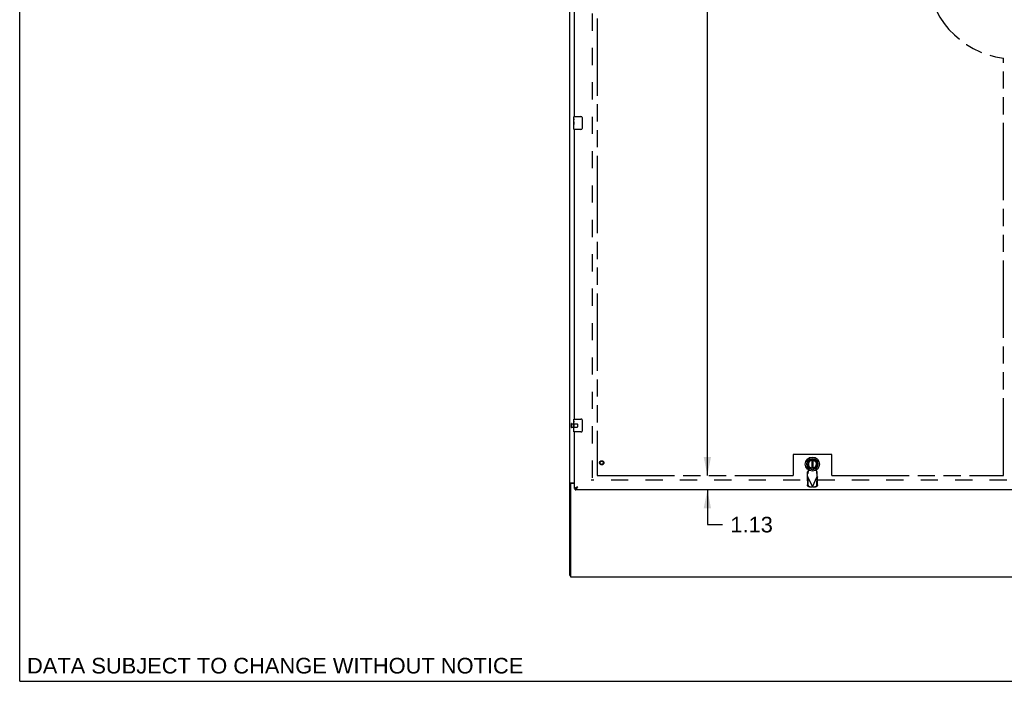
# Model space of a CAD drawing. Header units: inches. Extents: x 0 to 243, y 0 to 157.
# Tile 1 of 76: x 0 to 76, y 0 to 51. Entities that reach past the tile are written whole.
import ezdxf

# ---------------------------------------------------------------- set-up
doc = ezdxf.new("R2010")
doc.units = ezdxf.units.IN
doc.header["$LTSCALE"] = 13.357143
doc.header["$MEASUREMENT"] = 0
doc.linetypes.add('HIDDEN', pattern=[0.2, 0.1, -0.1])
doc.linetypes.add('PHANTOM', pattern=[0.8, 0.45, -0.05, 0.1, -0.05, 0.1, -0.05])
doc.layers.get('0').update_dxf_attribs({"linetype": 'CONTINUOUS'})
for name, color, linetype in [('02___PRT_ALL_AXES', 7, 'CONTINUOUS'), ('AVAILABLE_DOOR_SPACES', 7, 'CONTINUOUS'), ('DEFAULT_2', 8, 'HIDDEN'), ('DIMENSIONS', 7, 'CONTINUOUS')]:
    doc.layers.add(name, color=color, linetype=linetype)
doc.styles.get("Standard").update_dxf_attribs({"font": 'arial.ttf'})
doc.dimstyles.new('DIMSTYLE_2', dxfattribs={"dimtxt": 1.214286, "dimasz": 1.428571, "dimexe": 0.09, "dimexo": 0.07, "dimgap": 0.0425, "dimtad": 0, "dimtih": 1, "dimtoh": 1, "dimzin": 4, "dimdsep": 46, "dimtxsty": 'Standard', "dimblk": '_FILLED', "dimblk1": '_FILLED', "dimblk2": '_FILLED', "dimcen": 0.09, "dimazin": 1, "dimtfac": 1, "dimtdec": 3, "dimtofl": 0, "dimtmove": 0, "dimatfit": 3, "dimldrblk": '_FILLED', "dimfxl": 1, "dimtolj": 1, "dimtzin": 4, "dimarcsym": 0})

# ---------------------------------------------------------------- blocks, each defined once
blk = doc.blocks.new('_FILLED')
at = {"color": 0, "linetype": 'ByBlock'}
blk.add_solid([(0, 0), (-1, 0.2), (-1, -0.2)], dxfattribs=at)
blk = doc.blocks.new('*D5')
at = {"layer": 'DIMENSIONS', "color": 2, "linetype": 'Continuous'}
for p, q in [((53.4, 15.998), (53.4, 18.856)), ((53.4, 14.873), (53.4, 12.175)), ((53.4, 12.175), (54.579, 12.175))]:
    blk.add_line(p, q, dxfattribs=at)
at = {"layer": 'DIMENSIONS', "color": 2, "linetype": 'Continuous', "xscale": 1.4285714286, "yscale": 1.4285714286, "zscale": 1.4285714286}
for p, rotation in [((53.4, 15.998), 270), ((53.4, 14.873), 90)]:
    blk.add_blockref('_FILLED', p, dxfattribs=dict(at, rotation=rotation))
at = {"layer": 'DIMENSIONS', "color": 2, "linetype": 'Continuous', "insert": (55.186, 12.782), "char_height": 1.2143, "width": 3.29979, "attachment_point": 1, "line_spacing_factor": 0.9}
blk.add_mtext('1.13', dxfattribs=at)
blk = doc.blocks.new('*D6')
at = {"layer": 'DIMENSIONS', "color": 2, "linetype": 'Continuous'}
for p, q in [((53.4, 94.248), (53.4, 56.338)), ((53.4, 15.998), (53.4, 52.088))]:
    blk.add_line(p, q, dxfattribs=at)
at = {"layer": 'DIMENSIONS', "color": 2, "linetype": 'Continuous', "xscale": 1.4285714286, "yscale": 1.4285714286, "zscale": 1.4285714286}
for p, rotation in [((53.4, 94.248), 90), ((53.4, 15.998), 270)]:
    blk.add_blockref('_FILLED', p, dxfattribs=dict(at, rotation=rotation))
at = {"layer": 'DIMENSIONS', "color": 2, "linetype": 'Continuous', "insert": (53.4, 55.731), "char_height": 1.2143, "width": 4.24323, "attachment_point": 2, "line_spacing_factor": 0.9}
blk.add_mtext('78.25\\Ptyp.', dxfattribs=at)

msp = doc.modelspace()

# ---------------------------------------------------------------- linework, layer by layer
at = {"color": 7, "linetype": 'Continuous'}
for p, q in [((0, 0), (0, 157.1429)), ((42.7144, 8.2274), (42.7144, 98.0194)), ((43.0444, 43.8734), (43.5844, 43.8734)), ((43.6843, 43.7734), (43.6843, 42.9734)), ((43.5844, 42.8734), (43.0444, 42.8734)), ((43.0444, 20.3734), (43.5844, 20.3734)), ((43.6843, 20.2734), (43.6843, 19.4734)), ((43.5844, 19.3734), (43.0444, 19.3734)), ((61.5182, 17.1865), (61.5182, 16.5615)), ((61.597, 17.1865), (61.597, 16.5615)), ((42.8184, 15.3752), (42.7144, 15.3752)), ((42.7664, 15.3014), (42.7664, 8.1234)), ((42.7842, 15.4159), (43.0894, 15.4159)), ((43.0894, 15.3639), (42.8289, 15.3639)), ((43.0894, 14.9774), (43.1314, 14.9774)), ((43.1314, 14.8734), (43.1314, 14.9774)), ((43.1934, 14.9933), (43.1959, 14.9946)), ((43.2918, 15.0914), (43.3004, 15.0971)), ((43.3004, 15.0971), (43.3092, 15.1028)), ((43.3041, 15.0855), (43.3112, 15.093)), ((43.3092, 15.1028), (43.318, 15.1085)), ((43.3112, 15.093), (43.3182, 15.1007)), ((43.318, 15.1085), (43.3359, 15.1199)), ((43.3182, 15.1007), (43.3359, 15.1199)), ((42.7144, 8.2274), (42.7664, 8.2274)), ((42.7664, 8.1234), (160.1624, 8.1234)), ((0, 0), (242.8571, 0))]:
    msp.add_line(p, q, dxfattribs=at)
at = {"color": 3, "linetype": 'Continuous'}
for p, q in [((43.0894, 43.8734), (43.0894, 66.3734)), ((43.0894, 20.3734), (43.0894, 42.8734)), ((43.0894, 14.9774), (43.0894, 19.3734)), ((42.8184, 15.3629), (42.8184, 15.3752)), ((79.9849, 14.8734), (43.1314, 14.8734)), ((43.2536, 15.089), (43.2658, 15.0938)), ((43.2658, 15.0938), (43.2783, 15.0985)), ((43.2783, 15.0985), (43.2909, 15.1033)), ((43.2909, 15.1033), (43.3037, 15.108)), ((43.3037, 15.108), (43.323, 15.1151)), ((43.3041, 15.0604), (43.3112, 15.0734)), ((43.3112, 15.0734), (43.3182, 15.0866)), ((43.3182, 15.0866), (43.3359, 15.1199)), ((43.323, 15.1151), (43.3359, 15.1199))]:
    msp.add_line(p, q, dxfattribs=at)
at = {"color": 7, "linetype": 'Continuous'}
for points in [[(43.6776, 43.8096), (43.6796, 43.8039), (43.6812, 43.798), (43.6826, 43.792), (43.6835, 43.7859), (43.6841, 43.7797), (43.6843, 43.7734)], [(43.6843, 42.9734), (43.6841, 42.9671), (43.6835, 42.9609), (43.6826, 42.9548), (43.6812, 42.9488), (43.6796, 42.9429), (43.6776, 42.9372)], [(43.6776, 20.3096), (43.6796, 20.3039), (43.6812, 20.298), (43.6826, 20.292), (43.6835, 20.2859), (43.6841, 20.2797), (43.6843, 20.2734)], [(43.6843, 19.4734), (43.6841, 19.4671), (43.6835, 19.4609), (43.6826, 19.4548), (43.6812, 19.4488), (43.6796, 19.4429), (43.6776, 19.4372)], [(42.7499, 15.4012), (42.7459, 15.3999), (42.7421, 15.3986), (42.7385, 15.3972), (42.7351, 15.3959), (42.732, 15.3945), (42.7292, 15.3931), (42.7263, 15.3915), (42.7236, 15.3898), (42.7214, 15.3882), (42.7195, 15.3865), (42.7179, 15.3847), (42.7166, 15.383), (42.7157, 15.3812), (42.7149, 15.3793), (42.7145, 15.3773), (42.7144, 15.3752)], [(42.7842, 15.4159), (42.7821, 15.4143), (42.7796, 15.4127), (42.7768, 15.4112), (42.7735, 15.4097), (42.77, 15.4082), (42.7661, 15.4067), (42.7621, 15.4053), (42.7579, 15.4039), (42.7499, 15.4012)], [(43.1314, 14.9774), (43.1349, 14.9774), (43.1384, 14.9776), (43.1419, 14.9779), (43.1455, 14.9782), (43.149, 14.9787), (43.1525, 14.9793), (43.156, 14.9799), (43.1596, 14.9807), (43.1631, 14.9816), (43.1666, 14.9826), (43.1701, 14.9837), (43.1737, 14.9848), (43.1772, 14.9861), (43.1807, 14.9875), (43.1842, 14.989), (43.1878, 14.9906), (43.1913, 14.9922), (43.1934, 14.9933)], [(43.1959, 14.9946), (43.1968, 14.9973), (43.1978, 15.0002), (43.199, 15.003), (43.2003, 15.0059), (43.2018, 15.0087), (43.2034, 15.0116), (43.2051, 15.0144), (43.2069, 15.0173), (43.2089, 15.0201), (43.211, 15.023), (43.2132, 15.0258), (43.2155, 15.0287), (43.218, 15.0315), (43.2206, 15.0344), (43.2233, 15.0372), (43.2261, 15.0401), (43.229, 15.0429), (43.232, 15.0458), (43.2351, 15.0486), (43.2383, 15.0515), (43.2416, 15.0543), (43.245, 15.0572), (43.2485, 15.06), (43.2521, 15.0629), (43.2558, 15.0657), (43.2595, 15.0686), (43.2633, 15.0714), (43.2672, 15.0743), (43.2712, 15.0771), (43.2752, 15.08), (43.2793, 15.0828), (43.2834, 15.0857), (43.2876, 15.0885), (43.2918, 15.0914)], [(43.1959, 14.9946), (43.1983, 14.9958), (43.2019, 14.9978), (43.2054, 14.9998), (43.2089, 15.0019), (43.2124, 15.0042), (43.216, 15.0064), (43.2195, 15.0088), (43.223, 15.0113), (43.2266, 15.0138), (43.2301, 15.0164), (43.2336, 15.0191), (43.2371, 15.0219), (43.2407, 15.0247), (43.2442, 15.0276), (43.2477, 15.0306), (43.2512, 15.0337), (43.2548, 15.0368), (43.2583, 15.0399), (43.2618, 15.0431), (43.2653, 15.0464), (43.2689, 15.0498), (43.2724, 15.0531), (43.2759, 15.0566), (43.2794, 15.0601), (43.283, 15.0636), (43.2865, 15.0671), (43.29, 15.0707), (43.2935, 15.0744), (43.2971, 15.0781), (43.3041, 15.0855)]]:
    msp.add_lwpolyline(points, dxfattribs=at)
at = {"color": 3, "linetype": 'Continuous'}
for points in [[(42.8387, 15.3926), (42.8336, 15.3901), (42.8311, 15.3888), (42.8287, 15.3875), (42.8263, 15.3861), (42.8241, 15.3846), (42.8223, 15.3831), (42.8208, 15.3815), (42.8197, 15.3799), (42.8189, 15.3783), (42.8185, 15.3767), (42.8184, 15.3752)], [(42.8587, 15.4159), (42.8587, 15.4137), (42.8585, 15.4116), (42.858, 15.4097), (42.8572, 15.4078), (42.8563, 15.406), (42.8552, 15.4043), (42.8537, 15.4026), (42.852, 15.401), (42.8501, 15.3994), (42.848, 15.3978), (42.8459, 15.3965), (42.8436, 15.3952), (42.8412, 15.3939), (42.8387, 15.3926)], [(43.0894, 14.9774), (43.0894, 14.9798), (43.0897, 14.9821), (43.0901, 14.9845), (43.0907, 14.9869), (43.0915, 14.9893), (43.0924, 14.9916), (43.0935, 14.994), (43.0947, 14.9964), (43.0962, 14.9988), (43.0978, 15.0011), (43.0995, 15.0035), (43.1014, 15.0059), (43.1035, 15.0083), (43.1057, 15.0106), (43.1081, 15.013), (43.1107, 15.0154), (43.1134, 15.0178), (43.1162, 15.0201), (43.1192, 15.0225), (43.1224, 15.0249), (43.1257, 15.0273), (43.1291, 15.0296), (43.1327, 15.032), (43.1364, 15.0344), (43.1403, 15.0368), (43.1443, 15.0391), (43.1484, 15.0415), (43.1527, 15.0439), (43.1571, 15.0463), (43.1616, 15.0486), (43.1662, 15.051), (43.1709, 15.0534), (43.1758, 15.0558), (43.1807, 15.0581), (43.1858, 15.0605), (43.191, 15.0629)], [(43.1314, 14.8734), (43.1349, 14.8735), (43.1384, 14.8738), (43.1419, 14.8742), (43.1455, 14.8748), (43.149, 14.8756), (43.1525, 14.8766), (43.156, 14.8778), (43.1596, 14.8792), (43.1631, 14.8807), (43.1666, 14.8824), (43.1701, 14.8842), (43.1737, 14.8863), (43.1772, 14.8885), (43.1807, 14.8909), (43.1842, 14.8934), (43.1878, 14.8962), (43.1913, 14.8991), (43.1948, 14.9021), (43.1983, 14.9053), (43.2019, 14.9087), (43.2054, 14.9122), (43.2089, 14.9159), (43.2124, 14.9197), (43.216, 14.9236), (43.2195, 14.9278), (43.223, 14.932), (43.2266, 14.9364), (43.2301, 14.9409), (43.2336, 14.9456), (43.2371, 14.9504), (43.2407, 14.9553), (43.2442, 14.9603), (43.2477, 14.9655), (43.2512, 14.9707), (43.2548, 14.9761)], [(43.191, 15.0629), (43.1962, 15.0653), (43.2016, 15.0676), (43.2071, 15.07), (43.2126, 15.0724), (43.2182, 15.0748), (43.2239, 15.0771), (43.2297, 15.0795), (43.2356, 15.0819)], [(43.2356, 15.0819), (43.2475, 15.0866), (43.2536, 15.089)], [(43.2548, 14.9761), (43.2583, 14.9816), (43.2618, 14.9871), (43.2653, 14.9928), (43.2689, 14.9986), (43.2724, 15.0044), (43.2759, 15.0104), (43.2794, 15.0164), (43.283, 15.0225), (43.2865, 15.0286), (43.29, 15.0349), (43.2935, 15.0412), (43.2971, 15.0475), (43.3041, 15.0604)]]:
    msp.add_lwpolyline(points, dxfattribs=at)
at = {"color": 7, "linetype": 'Continuous'}
for radius in [0.5512, 0.4331, 0.3287, 0.3169]:
    msp.add_circle((61.5576, 16.874), radius, dxfattribs=at)
for centre, radius, start, end in [((43.0444, 43.8584), 0.015, 90, 180), ((43.5844, 43.7734), 0.1, 21.199862, 90), ((43.0444, 42.8884), 0.015, 180, 270), ((43.5844, 42.9734), 0.1, 270, 338.794593), ((43.0444, 20.3584), 0.015, 90, 180), ((43.5844, 20.2734), 0.1, 21.199862, 90), ((43.0444, 19.3884), 0.015, 180, 270), ((43.5844, 19.4734), 0.1, 270, 338.794593), ((61.5576, 16.874), 0.315, 280.078658, 259.921342), ((42.8289, 15.3014), 0.0625, 90, 180)]:
    msp.add_arc(centre, radius, start, end, dxfattribs=at)
at = {"layer": '02___PRT_ALL_AXES', "color": 7, "linetype": 'Continuous'}
for p, q in [((43.0294, 43.7127), (43.0294, 43.8584)), ((43.0294, 43.4549), (43.0294, 43.7119)), ((43.0351, 43.6563), (43.0294, 43.6563)), ((43.0363, 43.4886), (43.0363, 43.6249)), ((43.0294, 43.4886), (43.0363, 43.4886)), ((43.0294, 42.8884), (43.0294, 43.4522)), ((43.0309, 43.4257), (43.0294, 43.4257)), ((43.0294, 43.2939), (43.0353, 43.2939)), ((43.0294, 43.258), (43.0363, 43.258)), ((43.0294, 43.1951), (43.0363, 43.1951)), ((43.0294, 43.0276), (43.0363, 43.0276)), ((43.0363, 43.0276), (43.0363, 43.258)), ((43.0294, 20.2127), (43.0294, 20.3584)), ((43.0294, 19.9549), (43.0294, 20.2119)), ((43.0351, 20.1563), (43.0294, 20.1563)), ((43.0294, 19.9886), (43.0363, 19.9886)), ((43.0294, 19.3884), (43.0294, 19.9522)), ((43.0309, 19.9257), (43.0294, 19.9257)), ((43.0363, 19.9886), (43.0363, 20.1249)), ((43.0294, 19.7939), (43.0353, 19.7939)), ((43.0294, 19.758), (43.0363, 19.758)), ((43.0294, 19.6951), (43.0363, 19.6951)), ((43.0294, 19.5276), (43.0363, 19.5276)), ((43.0363, 19.5276), (43.0363, 19.758))]:
    msp.add_line(p, q, dxfattribs=at)
at = {"layer": '02___PRT_ALL_AXES', "color": 8, "linetype": 'HIDDEN'}
for p, q in [((42.8614, 19.9974), (42.8614, 19.7494)), ((42.8614, 19.9974), (43.3084, 19.9974)), ((42.8614, 19.7494), (43.3084, 19.7494))]:
    msp.add_line(p, q, dxfattribs=at)
at = {"layer": '02___PRT_ALL_AXES', "color": 7, "linetype": 'Continuous'}
for points in [[(43.0294, 43.7127), (43.0295, 43.709), (43.0299, 43.7044), (43.0305, 43.6989), (43.0321, 43.6858)], [(43.0321, 43.6858), (43.033, 43.6782), (43.0339, 43.67), (43.0347, 43.6615)], [(43.0347, 43.6615), (43.0354, 43.6526), (43.0359, 43.6435), (43.0362, 43.6342), (43.0363, 43.6249)], [(43.0294, 43.4549), (43.0295, 43.4468), (43.03, 43.4378), (43.0307, 43.4277)], [(43.0307, 43.4277), (43.0336, 43.394), (43.0345, 43.382), (43.0352, 43.3696), (43.0358, 43.357), (43.0362, 43.3442), (43.0363, 43.3314), (43.0362, 43.3186), (43.0358, 43.3058), (43.0352, 43.2932), (43.0345, 43.281), (43.0336, 43.269)], [(43.0294, 20.2127), (43.0295, 20.209), (43.0299, 20.2044), (43.0305, 20.1989), (43.0321, 20.1858)], [(43.0294, 19.9549), (43.0295, 19.9468), (43.03, 19.9378), (43.0307, 19.9277)], [(43.0307, 19.9277), (43.0336, 19.894), (43.0345, 19.882), (43.0352, 19.8696), (43.0358, 19.857), (43.0362, 19.8442), (43.0363, 19.8314), (43.0362, 19.8186), (43.0358, 19.8058), (43.0352, 19.7932), (43.0345, 19.781), (43.0336, 19.769)], [(43.0321, 20.1858), (43.033, 20.1782), (43.0339, 20.17), (43.0347, 20.1615)], [(43.0347, 20.1615), (43.0354, 20.1526), (43.0359, 20.1435), (43.0362, 20.1342), (43.0363, 20.1249)]]:
    msp.add_lwpolyline(points, dxfattribs=at)
at = {"layer": '02___PRT_ALL_AXES', "color": 8, "linetype": 'HIDDEN'}
msp.add_circle((45.1934, 16.9774), 0.124, dxfattribs=at)
at = {"layer": '02___PRT_ALL_AXES', "color": 7, "linetype": 'Continuous'}
for centre, start_param, end_param in [((43.2924, 43.2893), 3.1415927, 3.3215807), ((43.2924, 19.7893), -3.1415927, -2.9616046)]:
    msp.add_ellipse(centre, major_axis=(0.263, 0), ratio=0.4328081, start_param=start_param, end_param=end_param, dxfattribs=at)
at = {"layer": 'AVAILABLE_DOOR_SPACES', "color": 4, "linetype": 'PHANTOM'}
for p, q in [((44.8394, 94.2484), (44.8394, 15.9984)), ((76.4019, 15.9984), (76.4019, 48.4225)), ((60.0581, 17.6234), (60.0581, 15.9984)), ((63.0581, 17.6234), (60.0581, 17.6234)), ((63.0581, 15.9984), (63.0581, 17.6234)), ((44.8394, 15.9984), (60.0581, 15.9984)), ((63.0581, 15.9984), (76.4019, 15.9984))]:
    msp.add_line(p, q, dxfattribs=at)
msp.add_arc((77.2144, 55.1234), 6.75, 180, 263.086522, dxfattribs=at)
at = {"layer": 'DEFAULT_2', "color": 8, "linetype": 'HIDDEN'}
for p, q in [((44.4644, 94.6234), (44.4644, 15.6234)), ((42.8184, 20.0154), (42.8184, 19.7314)), ((42.8614, 20.0154), (42.8614, 19.7314)), ((43.3184, 19.9874), (43.3184, 19.7594)), ((61.2296, 16.3189), (61.1835, 16.2773)), ((61.1835, 15.9035), (61.1835, 16.2773)), ((61.1835, 16.1222), (61.2296, 16.1638)), ((61.282, 16.5196), (61.2283, 16.814)), ((61.2296, 16.1638), (61.2296, 16.3189)), ((61.2441, 16.3228), (61.282, 16.5196)), ((61.8868, 16.814), (61.8331, 16.5196)), ((61.8331, 16.5196), (61.871, 16.3228)), ((61.9316, 16.2773), (61.8855, 16.3189)), ((61.8855, 16.3189), (61.8855, 16.1638)), ((61.8855, 16.1638), (61.9316, 16.1222)), ((61.9316, 15.9035), (61.9316, 16.2773)), ((79.3184, 15.6234), (44.3811, 15.6234)), ((61.1554, 15.8555), (61.197, 15.8752)), ((61.1554, 15.8555), (61.1655, 15.265)), ((61.1835, 15.9035), (61.5576, 15.1161)), ((61.197, 15.8752), (61.2071, 15.2847)), ((61.5576, 15.1161), (61.9316, 15.9035)), ((61.9081, 15.2847), (61.9181, 15.8752)), ((61.9181, 15.8752), (61.9597, 15.8555)), ((61.9496, 15.265), (61.9597, 15.8555)), ((61.32, 15.1061), (61.5129, 15.1027)), ((61.3616, 15.1259), (61.5545, 15.1225)), ((61.5545, 15.1225), (61.5129, 15.1027)), ((61.5576, 15.1161), (61.535, 15.1093)), ((61.5726, 15.1116), (61.5576, 15.1161)), ((61.5606, 15.1225), (61.7535, 15.1259)), ((61.6022, 15.1027), (61.5606, 15.1225)), ((61.5949, 15.1049), (61.5726, 15.1116)), ((61.6022, 15.1027), (61.5949, 15.1049)), ((61.6022, 15.1027), (61.7951, 15.1061))]:
    msp.add_line(p, q, dxfattribs=at)
for points in [[(61.2296, 16.1638), (61.2306, 16.1674), (61.2317, 16.1725), (61.2327, 16.1791), (61.2337, 16.1872), (61.2348, 16.1966), (61.2358, 16.2072), (61.2369, 16.219), (61.2379, 16.2318), (61.2389, 16.2456), (61.24, 16.2601), (61.241, 16.2752), (61.242, 16.2908), (61.2441, 16.3228)], [(61.2441, 16.3228), (61.2417, 16.3219), (61.2393, 16.321), (61.2369, 16.3202), (61.2344, 16.3196), (61.232, 16.3191), (61.2296, 16.3189)], [(61.871, 16.3228), (61.872, 16.3067), (61.8741, 16.2752)], [(61.8855, 16.3189), (61.8831, 16.3191), (61.8807, 16.3196), (61.8783, 16.3202), (61.8758, 16.321), (61.8734, 16.3219), (61.871, 16.3228)], [(61.8741, 16.2752), (61.8752, 16.2601), (61.8762, 16.2456), (61.8772, 16.2318), (61.8783, 16.219), (61.8793, 16.2072), (61.8803, 16.1966), (61.8814, 16.1872), (61.8824, 16.1791), (61.8834, 16.1725), (61.8845, 16.1674), (61.8855, 16.1638)], [(61.1554, 15.8555), (61.1599, 15.8634), (61.1645, 15.8714), (61.1692, 15.8794)], [(61.1692, 15.8794), (61.1787, 15.8954), (61.1835, 15.9035)], [(61.9316, 15.9035), (61.9411, 15.8874), (61.9459, 15.8794), (61.9506, 15.8714), (61.9552, 15.8634), (61.9597, 15.8555)], [(61.32, 15.1061), (61.305, 15.1071), (61.2903, 15.1096), (61.2757, 15.1136), (61.2616, 15.1191), (61.248, 15.1258), (61.2351, 15.1339), (61.223, 15.1433), (61.2118, 15.1538), (61.2016, 15.1653), (61.1926, 15.1777), (61.1847, 15.191), (61.1781, 15.2049), (61.1728, 15.2195), (61.1689, 15.2344), (61.1665, 15.2496), (61.1655, 15.265)], [(61.2071, 15.2847), (61.2081, 15.2693), (61.2105, 15.2542), (61.2144, 15.2392), (61.2197, 15.2247), (61.2263, 15.2107), (61.2342, 15.1975), (61.2432, 15.185), (61.2534, 15.1735), (61.2646, 15.163), (61.2767, 15.1537), (61.2896, 15.1456), (61.3032, 15.1388), (61.3173, 15.1334), (61.3319, 15.1294), (61.3466, 15.1269), (61.3616, 15.1259)], [(61.535, 15.1093), (61.5202, 15.1049), (61.5129, 15.1027)], [(61.7535, 15.1259), (61.7685, 15.1269), (61.7833, 15.1294), (61.7978, 15.1334), (61.8119, 15.1388), (61.8255, 15.1456), (61.8384, 15.1537), (61.8505, 15.163), (61.8617, 15.1735), (61.8719, 15.185), (61.881, 15.1975), (61.8888, 15.2107), (61.8955, 15.2247), (61.9007, 15.2392), (61.9046, 15.2542), (61.907, 15.2693), (61.9081, 15.2847)], [(61.9496, 15.265), (61.9486, 15.2496), (61.9462, 15.2344), (61.9423, 15.2195), (61.937, 15.2049), (61.9304, 15.191), (61.9225, 15.1777), (61.9135, 15.1653), (61.9033, 15.1538), (61.8921, 15.1433), (61.88, 15.1339), (61.8671, 15.1258), (61.8535, 15.1191), (61.8394, 15.1136), (61.8248, 15.1096), (61.8101, 15.1071), (61.7951, 15.1061)]]:
    msp.add_lwpolyline(points, dxfattribs=at)
for radius in [0.1635, 0.124]:
    msp.add_circle((45.1934, 16.9774), radius, dxfattribs=at)
for centre, radius, start, end in [((42.8399, 20.0154), 0.0215, 0, 180), ((43.3084, 19.9874), 0.01, 0, 90), ((42.8399, 19.7314), 0.0215, 180, 360), ((43.3084, 19.7594), 0.01, 270, 360), ((61.5576, 16.8739), 0.3346, 349.672979, 190.327021)]:
    msp.add_arc(centre, radius, start, end, dxfattribs=at)

# ---------------------------------------------------------------- texts
at = {"layer": 'DIMENSIONS', "color": 2, "linetype": 'Continuous', "insert": (19.8389, 1.8226), "char_height": 1.214286, "width": 38.468933, "attachment_point": 2, "line_spacing_factor": 0.9}
msp.add_mtext('DATA SUBJECT TO CHANGE WITHOUT NOTICE', dxfattribs=at)

# ---------------------------------------------------------------- dimensions: what is measured, and where the dimension line sits
at = {"layer": 'DIMENSIONS', "color": 2, "linetype": 'Continuous'}
dim = msp.add_linear_dim(base=(53.4005, 94.2484), p1=(60.0581, 15.9984), p2=(60.0581, 94.2484), angle=90, text='<>\\Ptyp.', dimstyle='DIMSTYLE_2', dxfattribs=at)
dim.commit()
dim.dimension.update_dxf_attribs({"geometry": '*D6', "text_midpoint": (53.4005, 54.2127), "dimtype": 160})
dim = msp.add_linear_dim(base=(53.4004580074, 14.8733906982), p1=(60.058107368, 15.9983906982), p2=(43.151357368, 14.8733906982), angle=270, dimstyle='DIMSTYLE_2', dxfattribs=at)
dim.commit()
dim.dimension.update_dxf_attribs({"geometry": '*D5', "text_midpoint": (56.88865945, 12.1684488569), "dimtype": 160})

doc.saveas('drawing.dxf')
